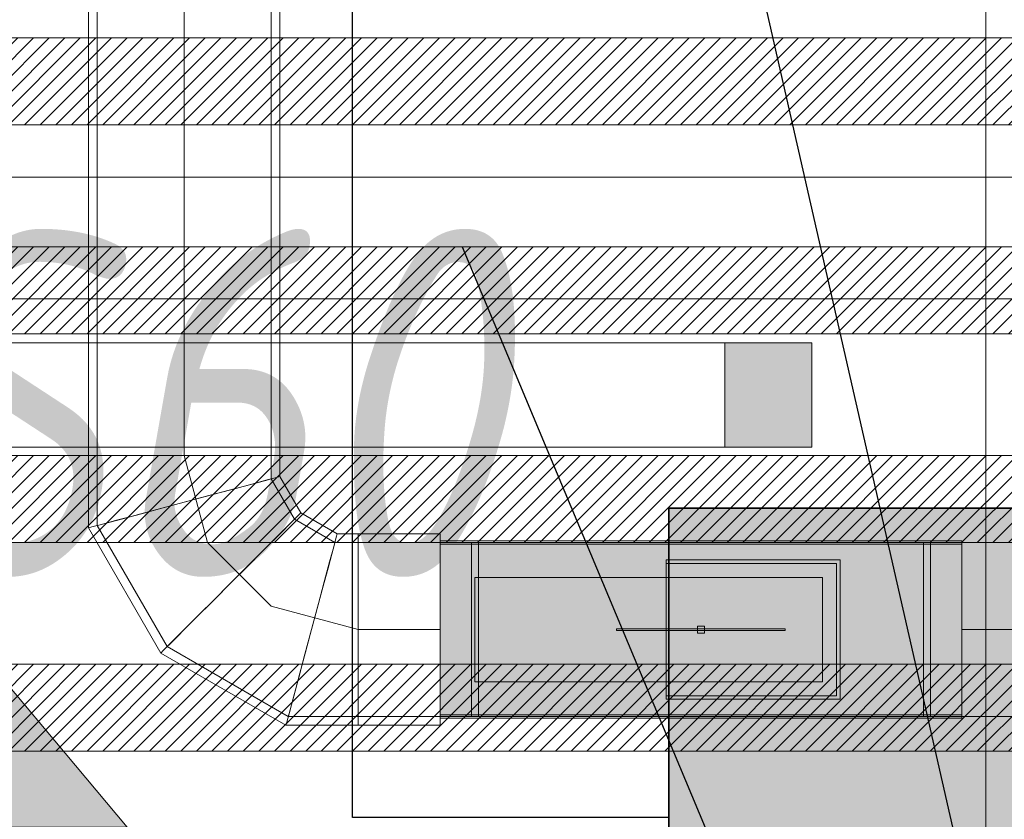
# Model space of a CAD drawing. Header units: millimetres. Extents: x -547442 to 178656, y -69521 to 11064.
# Tile 191 of 256: x -173558 to -172992, y -30476 to -30016. Entities that reach past the tile are written whole.
import ezdxf
from ezdxf import colors
from ezdxf.entities.mleader import LeaderData, LeaderLine
from ezdxf.math import Vec2, Vec3

# ---------------------------------------------------------------- set-up
doc = ezdxf.new("R2010")
doc.units = ezdxf.units.MM
doc.linetypes.add('DASHDOT', pattern=[25.4, 12.7, -6.35, 0, -6.35])
for name, color, linetype, lineweight in [('_0', 7, 'Continuous', 13), ('A-DOOR-IDEN', 7, 'Continuous', 9), ('dim_pot', 183, 'Continuous', 9), ('dim_razv', 93, 'DASHDOT', 9), ('light_pot', 52, 'Continuous', 15), ('pot', 183, 'Continuous', 15), ('pot sh', 183, 'Continuous', 15)]:
    doc.layers.add(name, color=color, linetype=linetype, lineweight=lineweight)
for name, color, linetype, true_color in [('PDF7_Geometry', 7, 'Continuous', 0xaaaaaa), ('PDF7_Solid Fills', 7, 'Continuous', 0xececec), ('PDF9_0', 30, 'Continuous', 0xff7f00), ('PDF9_Оборудование', 7, 'Continuous', 0xffffff)]:
    doc.layers.add(name, color=color, linetype=linetype, true_color=true_color)
doc.layers.add('PDF_Text', color=7, linetype='Continuous')
doc.layers.add('pol', color=7, linetype='Continuous', lineweight=15, true_color=0x738991)
doc.layers.add('Сводный план', color=1, linetype='Continuous', lineweight=0, true_color=0xff0000)
doc.styles.add('fl_iso paper', font='isocpeur.ttf', dxfattribs={"width": 0.8, "oblique": 10})
doc.styles.add('In tre', font='isocpeur.ttf', dxfattribs={"width": 0.8, "oblique": 10})

# ---------------------------------------------------------------- blocks, each defined once
blk = doc.blocks.new('*U3559')
at = {"layer": 'light_pot', "linetype": 'ByBlock', "lineweight": 0}
h = blk.add_hatch(color=252, dxfattribs=at)
h.dxf.hatch_style = 1
h.paths.add_polyline_path([(500, 30), (550, 30), (550, -30), (500, -30)])
for points in [[(500, -30), (-500, -30), (-500, 30), (500, 30)], [(500, 30), (550, 30), (550, -30), (500, -30)]]:
    blk.add_lwpolyline(points, close=True, dxfattribs=at)
blk = doc.blocks.new('*U3560')
at = {"layer": 'light_pot', "color": 0, "linetype": 'ByBlock', "lineweight": -2, "transparency": 16777216}
blk.add_blockref('*U3559', (10400, 960), dxfattribs=at)
blk = doc.blocks.new('1')
at = {"layer": 'pol', "linetype": 'ByBlock'}
h = blk.add_hatch(color=1, dxfattribs=at)
h.paths.add_polyline_path([(35776.37, 73135.4), (35803.14, 73135.4), (35803.14, 73258.97), (35776.37, 73258.97)])
h.paths.add_polyline_path([(35789.75, 73274.59), (35843.23, 73274.59), (35789.75, 73338.23)])
h.paths.add_polyline_path([(35789.75, 73274.59), (35736.28, 73274.59), (35789.75, 73338.23)])
edge = h.paths.add_edge_path()
edge.add_arc((35789.75, 73110.51), 13.38, 0, 360)
h = blk.add_hatch(color=1, dxfattribs=at)
h.paths.add_polyline_path([(35813.3, 73097.13), (35813.3, 73123.89), (35936.87, 73123.89), (35936.87, 73097.13)])
h.paths.add_polyline_path([(35952.5, 73110.51), (35952.5, 73163.99), (36016.14, 73110.51)])
h.paths.add_polyline_path([(35952.5, 73110.51), (35952.5, 73057.03), (36016.14, 73110.51)])
at = {"layer": 'pol', "color": 1, "linetype": 'ByBlock'}
for points in [[(35789.75, 73274.59), (35736.28, 73274.59), (35789.75, 73338.23), (35789.75, 73274.59)], [(35789.75, 73274.59), (35843.23, 73274.59), (35789.75, 73338.23), (35789.75, 73274.59)], [(35952.5, 73110.51), (35952.5, 73163.99), (36016.14, 73110.51), (35952.5, 73110.51)], [(35952.5, 73110.51), (35952.5, 73057.03), (36016.14, 73110.51), (35952.5, 73110.51)]]:
    blk.add_lwpolyline(points, dxfattribs=at)
for points in [[(35776.37, 73135.4), (35803.14, 73135.4), (35803.14, 73258.97), (35776.37, 73258.97)], [(35813.3, 73097.13), (35813.3, 73123.89), (35936.87, 73123.89), (35936.87, 73097.13)]]:
    blk.add_lwpolyline(points, close=True, dxfattribs=at)
blk.add_circle((35789.75, 73110.51), 13.38, dxfattribs=at)
blk = doc.blocks.new('ghftytytd')
at = {"layer": 'PDF7_Geometry', "color": 1, "lineweight": 18, "true_color": 0xff0000}
for points in [[(18986.23, 9309.98), (18986.23, 9311.68), (18986.23, 9316.69), (18986.23, 9324.62), (18986.23, 9334.96), (18986.23, 9347.03), (18986.23, 9359.97), (18986.23, 9372.92), (18986.23, 9384.99), (18986.23, 9395.32), (18986.23, 9403.26), (18986.23, 9408.27), (18986.23, 9409.96), (18986.23, 9408.27), (18986.23, 9403.26), (18986.23, 9395.32), (18986.23, 9384.99), (18986.23, 9372.92), (18986.23, 9359.97), (18986.23, 9347.03), (18986.23, 9334.96), (18986.23, 9324.62), (18986.23, 9316.69), (18986.23, 9311.68), (18986.23, 9309.98), (18939.1, 9309.98), (18939.1, 9311.68), (18939.1, 9316.69), (18939.1, 9324.62), (18939.1, 9334.96), (18939.1, 9347.03), (18939.1, 9359.97), (18939.1, 9347.03), (18939.1, 9334.96), (18939.1, 9324.62), (18939.1, 9316.69), (18939.1, 9311.68), (18939.1, 9309.98), (18898.92, 9309.98), (18829.31, 9350.17), (18789.09, 9419.77), (18789.09, 9459.99), (18789.09, 9979.97)], [(18889.11, 9979.97), (18889.11, 9459.99), (18889.11, 9446.58), (18902.51, 9423.37), (18925.69, 9409.96), (18939.1, 9409.96), (18939.1, 9408.27), (18939.1, 9403.26), (18939.1, 9395.32), (18939.1, 9384.99), (18939.1, 9372.92), (18939.1, 9359.97), (18939.1, 9372.92), (18939.1, 9384.99), (18939.1, 9395.32), (18939.1, 9403.26), (18939.1, 9408.27), (18939.1, 9409.96), (18939.1, 9408.27), (18939.1, 9403.26), (18939.1, 9395.32), (18939.1, 9384.99), (18939.1, 9372.92), (18939.1, 9359.97), (18939.1, 9347.03), (18939.1, 9334.96), (18939.1, 9324.62), (18939.1, 9316.69), (18939.1, 9311.68), (18939.1, 9309.98), (18939.1, 9311.68), (18939.1, 9316.69), (18939.1, 9324.62), (18939.1, 9334.96), (18939.1, 9347.03), (18939.1, 9359.97), (18939.1, 9372.92), (18939.1, 9384.99), (18939.1, 9395.32), (18939.1, 9403.26), (18939.1, 9408.27), (18939.1, 9409.96), (18986.23, 9409.96), (18986.23, 9309.98), (19286.24, 9309.98), (19286.24, 9311.68), (19286.24, 9316.69), (19286.24, 9324.62), (19286.24, 9334.96), (19286.24, 9347.03), (19286.24, 9359.97), (19286.24, 9347.03), (19286.24, 9334.96), (19286.24, 9324.62), (19286.24, 9316.69), (19286.24, 9311.68), (19286.24, 9309.98), (22575.41, 9309.98)], [(22575.41, 9409.96), (19286.24, 9409.96), (19286.24, 9408.27), (19286.24, 9403.26), (19286.24, 9395.32), (19286.24, 9384.99), (19286.24, 9372.92), (19286.24, 9359.97), (19286.24, 9372.92), (19286.24, 9384.99), (19286.24, 9395.32), (19286.24, 9403.26), (19286.24, 9408.27), (19286.24, 9409.96), (19286.24, 9309.98), (18986.23, 9309.98), (18986.23, 9409.96), (19286.24, 9409.96), (18986.23, 9409.96), (18986.23, 9309.98), (19286.24, 9309.98), (19286.24, 9409.96), (18986.23, 9409.96), (19286.24, 9409.96)], [(18986.23, 9304.97), (18986.23, 9306.84), (18986.23, 9312.35), (18986.23, 9321.1), (18986.23, 9332.49), (18986.23, 9345.76), (18986.23, 9359.97), (18986.23, 9345.76), (18986.23, 9332.49), (18986.23, 9321.1), (18986.23, 9312.35), (18986.23, 9306.84), (18986.23, 9304.97), (18939.1, 9304.97), (18897.58, 9304.97), (18825.64, 9346.5), (18784.12, 9418.43), (18784.12, 9459.99), (18784.12, 9979.97)], [(18986.23, 9414.97), (18986.23, 9413.1), (18986.23, 9407.6), (18986.23, 9398.85), (18986.23, 9387.49), (18986.23, 9374.23), (18986.23, 9359.97), (18986.23, 9374.23), (18986.23, 9387.49), (18986.23, 9398.85), (18986.23, 9407.6), (18986.23, 9413.1), (18986.23, 9414.97), (18939.1, 9414.97), (18927.03, 9414.97), (18906.15, 9427.04), (18894.12, 9447.92), (18894.12, 9459.99), (18894.12, 9979.97)], [(18839.12, 9459.99), (18839.12, 9979.97)], [(18839.12, 9459.99), (18839.12, 9979.97)], [(18784.12, 9459.99), (18785.99, 9459.99), (18791.46, 9459.99), (18800.21, 9459.99), (18811.6, 9459.99), (18824.87, 9459.99), (18839.12, 9459.99)], [(18839.12, 9459.99), (18824.87, 9459.99), (18811.6, 9459.99), (18800.21, 9459.99), (18791.46, 9459.99), (18785.99, 9459.99), (18784.12, 9459.99)], [(18784.12, 9459.99), (18785.99, 9459.99), (18791.46, 9459.99), (18800.21, 9459.99), (18811.6, 9459.99), (18824.87, 9459.99), (18839.12, 9459.99)], [(18839.12, 9459.99), (18824.87, 9459.99), (18811.6, 9459.99), (18800.21, 9459.99), (18791.46, 9459.99), (18785.99, 9459.99), (18784.12, 9459.99)], [(18839.12, 9459.99), (18826.17, 9459.99), (18814.11, 9459.99), (18803.73, 9459.99), (18795.8, 9459.99), (18790.82, 9459.99), (18789.09, 9459.99)], [(18789.09, 9459.99), (18790.82, 9459.99), (18795.8, 9459.99), (18803.73, 9459.99), (18814.11, 9459.99), (18826.17, 9459.99), (18839.12, 9459.99)], [(18839.12, 9459.99), (18853.34, 9459.99), (18866.6, 9459.99), (18878, 9459.99), (18886.74, 9459.99), (18892.21, 9459.99), (18894.12, 9459.99)], [(18894.12, 9459.99), (18892.21, 9459.99), (18886.74, 9459.99), (18878, 9459.99), (18866.6, 9459.99), (18853.34, 9459.99), (18839.12, 9459.99)], [(18839.12, 9459.99), (18853.34, 9459.99), (18866.6, 9459.99), (18878, 9459.99), (18886.74, 9459.99), (18892.21, 9459.99), (18894.12, 9459.99)], [(18894.12, 9459.99), (18892.21, 9459.99), (18886.74, 9459.99), (18878, 9459.99), (18866.6, 9459.99), (18853.34, 9459.99), (18839.12, 9459.99)], [(18839.12, 9459.99), (18852.03, 9459.99), (18864.1, 9459.99), (18874.47, 9459.99), (18882.41, 9459.99), (18887.42, 9459.99), (18889.11, 9459.99)], [(18889.11, 9459.99), (18887.42, 9459.99), (18882.41, 9459.99), (18874.47, 9459.99), (18864.1, 9459.99), (18852.03, 9459.99), (18839.12, 9459.99)], [(18839.12, 9459.99), (18852.49, 9409.96)], [(18839.12, 9433.18), (18853.34, 9436.99), (18866.6, 9440.55), (18878, 9443.58), (18886.74, 9445.95), (18892.21, 9447.43), (18894.12, 9447.92)], [(18894.12, 9447.92), (18892.21, 9447.43), (18886.74, 9445.95), (18878, 9443.58), (18866.6, 9440.55), (18853.34, 9436.99), (18839.12, 9433.18)], [(18784.12, 9418.43), (18785.99, 9418.96), (18791.46, 9420.41), (18800.21, 9422.77), (18811.6, 9425.8), (18824.87, 9429.37), (18839.12, 9433.18)], [(18839.12, 9433.18), (18824.87, 9429.37), (18811.6, 9425.8), (18800.21, 9422.77), (18791.46, 9420.41), (18785.99, 9418.96), (18784.12, 9418.43)], [(18865.9, 9386.79), (18876.3, 9397.19), (18886.04, 9406.89), (18894.37, 9415.26), (18900.75, 9421.64), (18904.77, 9425.66), (18906.15, 9427.04)], [(18906.15, 9427.04), (18904.77, 9425.66), (18900.75, 9421.64), (18894.37, 9415.26), (18886.04, 9406.89), (18876.3, 9397.19), (18865.9, 9386.79)], [(18912.32, 9359.97), (18916.13, 9374.23), (18919.66, 9387.49), (18922.73, 9398.85), (18925.06, 9407.6), (18926.54, 9413.1), (18927.03, 9414.97)], [(18927.03, 9414.97), (18926.54, 9413.1), (18925.06, 9407.6), (18922.73, 9398.85), (18919.66, 9387.49), (18916.13, 9374.23), (18912.32, 9359.97)], [(18939.1, 9359.97), (18939.1, 9381.03), (18939.1, 9398.85), (18939.1, 9410.77), (18939.1, 9414.97)], [(18939.1, 9414.97), (18939.1, 9410.77), (18939.1, 9398.85), (18939.1, 9381.03), (18939.1, 9359.97)], [(18939.1, 9414.97), (18939.1, 9413.1), (18939.1, 9407.6), (18939.1, 9398.85), (18939.1, 9387.49), (18939.1, 9374.23), (18939.1, 9359.97)], [(18939.1, 9359.97), (18939.1, 9374.23), (18939.1, 9387.49), (18939.1, 9398.85), (18939.1, 9407.6), (18939.1, 9413.1), (18939.1, 9414.97)], [(19286.24, 9410.99), (18986.23, 9410.99)], [(18852.49, 9409.96), (18889.11, 9373.38)], [(19286.24, 9309.98), (19286.24, 9409.96), (19286.24, 9309.98), (18986.23, 9309.98), (19286.24, 9309.98), (18986.23, 9309.98), (18986.23, 9409.96), (19286.24, 9409.96), (18986.23, 9409.96)], [(19286.24, 9408.98), (18986.23, 9408.98)], [(19008.25, 9409.96), (19008.25, 9403.72), (19008.25, 9386.54), (19008.25, 9362.72), (19008.25, 9359.97), (19008.25, 9384.17), (19008.25, 9402.34), (19008.25, 9409.89), (19008.25, 9409.96), (19004.22, 9409.96), (19004.22, 9409.89), (19004.22, 9402.34), (19004.22, 9384.17), (19004.22, 9359.97), (19004.22, 9362.72), (19004.22, 9386.54), (19004.22, 9403.72), (19004.22, 9409.96)], [(19268.22, 9409.96), (19264.23, 9409.96)], [(19206.23, 9389.96), (19006.23, 9389.96)], [(19006.23, 9389.96), (19206.23, 9389.96)], [(18825.64, 9346.5), (18827.02, 9347.87), (18831.04, 9351.89), (18837.42, 9358.31), (18845.75, 9366.64), (18855.49, 9376.34), (18865.9, 9386.79)], [(18865.9, 9386.79), (18855.49, 9376.34), (18845.75, 9366.64), (18837.42, 9358.31), (18831.04, 9351.89), (18827.02, 9347.87), (18825.64, 9346.5)], [(18889.11, 9373.38), (18939.1, 9359.97)], [(18897.58, 9304.97), (18898.07, 9306.84), (18899.55, 9312.35), (18901.88, 9321.1), (18904.95, 9332.49), (18908.51, 9345.76), (18912.32, 9359.97)], [(18912.32, 9359.97), (18908.51, 9345.76), (18904.95, 9332.49), (18901.88, 9321.1), (18899.55, 9312.35), (18898.07, 9306.84), (18897.58, 9304.97)], [(18939.1, 9359.97), (18939.1, 9338.91), (18939.1, 9321.1), (18939.1, 9309.17), (18939.1, 9304.97)], [(18939.1, 9304.97), (18939.1, 9309.17), (18939.1, 9321.1), (18939.1, 9338.91), (18939.1, 9359.97)], [(18939.1, 9359.97), (18986.23, 9359.97)], [(18939.1, 9359.97), (18986.23, 9359.97)], [(19004.22, 9309.98), (19004.22, 9316.23), (19004.22, 9333.41), (19004.22, 9357.22), (19004.22, 9359.97), (19004.22, 9335.77), (19004.22, 9317.64), (19004.22, 9310.05), (19004.22, 9309.98), (19008.25, 9309.98), (19008.25, 9310.05), (19008.25, 9317.64), (19008.25, 9335.77), (19008.25, 9359.97), (19008.25, 9357.22), (19008.25, 9333.41), (19008.25, 9316.23), (19008.25, 9309.98)], [(19087.73, 9360.47), (19087.73, 9359.48)], [(19134.23, 9361.98), (19138.21, 9361.98)], [(19138.21, 9361.98), (19134.23, 9361.98)], [(19134.23, 9361.98), (19138.21, 9361.98)], [(19138.21, 9361.98), (19134.23, 9361.98)], [(19134.23, 9359.97), (19134.23, 9360.96), (19134.23, 9361.98)], [(19134.23, 9361.98), (19134.23, 9360.96), (19134.23, 9359.97)], [(19134.23, 9361.98), (19134.23, 9360.96), (19134.23, 9359.97)], [(19134.23, 9359.97), (19134.23, 9360.96), (19134.23, 9361.98)], [(19134.23, 9357.96), (19134.23, 9358.99), (19134.23, 9359.97)], [(19134.23, 9359.97), (19134.23, 9358.99), (19134.23, 9357.96)], [(19134.23, 9359.97), (19134.23, 9358.99), (19134.23, 9357.96)], [(19134.23, 9357.96), (19134.23, 9358.99), (19134.23, 9359.97)], [(19184.75, 9359.48), (19184.75, 9360.47)], [(18986.23, 9310.97), (19286.24, 9310.97)], [(18986.23, 9308.96), (19286.24, 9308.96)], [(19264.23, 9309.98), (19268.22, 9309.98)]]:
    blk.add_lwpolyline(points, dxfattribs=at)
for points in [[(18889.11, 9459.99), (18887.42, 9459.99), (18882.41, 9459.99), (18874.47, 9459.99), (18864.1, 9459.99), (18852.03, 9459.99), (18839.12, 9459.99), (18826.17, 9459.99), (18814.11, 9459.99), (18803.73, 9459.99), (18795.8, 9459.99), (18790.82, 9459.99), (18789.09, 9459.99), (18790.82, 9459.99), (18795.8, 9459.99), (18803.73, 9459.99), (18814.11, 9459.99), (18826.17, 9459.99), (18839.12, 9459.99), (18852.03, 9459.99), (18864.1, 9459.99), (18874.47, 9459.99), (18882.41, 9459.99), (18887.42, 9459.99)], [(18839.12, 9433.18), (18852.03, 9436.63), (18864.1, 9439.88), (18874.47, 9442.67), (18882.41, 9444.78), (18887.42, 9446.12), (18889.11, 9446.58), (18887.42, 9446.12), (18882.41, 9444.78), (18874.47, 9442.67), (18864.1, 9439.88), (18852.03, 9436.63)], [(18839.12, 9433.18), (18826.17, 9429.72), (18814.11, 9426.47), (18803.73, 9423.72), (18795.8, 9421.57), (18790.82, 9420.23), (18789.09, 9419.77), (18790.82, 9420.23), (18795.8, 9421.57), (18803.73, 9423.72), (18814.11, 9426.47), (18826.17, 9429.72)], [(18865.9, 9386.79), (18875.39, 9396.24), (18884.2, 9405.06), (18891.79, 9412.64), (18897.61, 9418.47), (18901.24, 9422.13), (18902.51, 9423.37), (18901.24, 9422.13), (18897.61, 9418.47), (18891.79, 9412.64), (18884.2, 9405.06), (18875.39, 9396.24)], [(18986.23, 9359.97), (18986.23, 9373.17), (18986.23, 9385.48), (18986.23, 9396.03), (18986.23, 9404.14), (18986.23, 9409.22), (18986.23, 9410.99), (18986.23, 9409.22), (18986.23, 9404.14), (18986.23, 9396.03), (18986.23, 9385.48), (18986.23, 9373.17)], [(19286.24, 9359.97), (19286.24, 9373.17), (19286.24, 9385.48), (19286.24, 9396.03), (19286.24, 9404.14), (19286.24, 9409.22), (19286.24, 9410.99), (19286.24, 9409.22), (19286.24, 9404.14), (19286.24, 9396.03), (19286.24, 9385.48), (19286.24, 9373.17)], [(18912.32, 9359.97), (18915.78, 9372.92), (18919.03, 9384.99), (18921.78, 9395.32), (18923.93, 9403.26), (18925.23, 9408.27), (18925.69, 9409.96), (18925.23, 9408.27), (18923.93, 9403.26), (18921.78, 9395.32), (18919.03, 9384.99), (18915.78, 9372.92)], [(18986.23, 9359.97), (18986.23, 9372.92), (18986.23, 9384.99), (18986.23, 9395.32), (18986.23, 9403.26), (18986.23, 9408.27), (18986.23, 9409.96), (18986.23, 9408.27), (18986.23, 9403.26), (18986.23, 9395.32), (18986.23, 9384.99), (18986.23, 9372.92)], [(18986.23, 9359.97), (18986.23, 9381.67), (18986.23, 9399.06), (18986.23, 9408.73), (18986.23, 9409.93), (18986.23, 9408.73), (18986.23, 9399.06), (18986.23, 9381.67)], [(18986.23, 9359.97), (18986.23, 9381.25), (18986.23, 9398.29), (18986.23, 9407.74), (18986.23, 9408.98), (18986.23, 9407.74), (18986.23, 9398.29), (18986.23, 9381.25)], [(19004.22, 9359.97), (19004.22, 9381.67), (19004.22, 9399.06), (19004.22, 9408.73), (19004.22, 9409.96), (19004.22, 9408.73), (19004.22, 9399.06), (19004.22, 9381.67)], [(19008.25, 9359.97), (19008.25, 9381.67), (19008.25, 9399.06), (19008.25, 9408.73), (19008.25, 9409.96), (19008.25, 9408.73), (19008.25, 9399.06), (19008.25, 9381.67)], [(19264.23, 9359.97), (19264.23, 9384.17), (19264.23, 9402.34), (19264.23, 9409.89), (19264.23, 9409.96), (19264.23, 9403.72), (19264.23, 9386.54), (19264.23, 9362.72)], [(19264.23, 9359.97), (19264.23, 9381.67), (19264.23, 9399.06), (19264.23, 9408.73), (19264.23, 9409.96), (19264.23, 9408.73), (19264.23, 9399.06), (19264.23, 9381.67)], [(19268.22, 9359.97), (19268.22, 9384.17), (19268.22, 9402.34), (19268.22, 9409.89), (19268.22, 9409.96), (19268.22, 9403.72), (19268.22, 9386.54), (19268.22, 9362.72)], [(19268.22, 9359.97), (19268.22, 9381.67), (19268.22, 9399.06), (19268.22, 9408.73), (19268.22, 9409.96), (19268.22, 9408.73), (19268.22, 9399.06), (19268.22, 9381.67)], [(19286.24, 9359.97), (19286.24, 9372.92), (19286.24, 9384.99), (19286.24, 9395.32), (19286.24, 9403.26), (19286.24, 9408.27), (19286.24, 9409.96), (19286.24, 9408.27), (19286.24, 9403.26), (19286.24, 9395.32), (19286.24, 9384.99), (19286.24, 9372.92)], [(19286.24, 9359.97), (19286.24, 9381.67), (19286.24, 9399.06), (19286.24, 9408.73), (19286.24, 9409.96), (19286.24, 9408.73), (19286.24, 9399.06), (19286.24, 9381.67)], [(19286.24, 9359.97), (19286.24, 9381.25), (19286.24, 9398.29), (19286.24, 9407.74), (19286.24, 9408.94), (19286.24, 9407.74), (19286.24, 9398.29), (19286.24, 9381.25)], [(19116.23, 9399.98), (19116.23, 9319.97), (19116.23, 9320.95), (19116.23, 9321.98), (19116.23, 9397.97), (19116.23, 9398.99)], [(19216.22, 9399.98), (19116.23, 9399.98)], [(19216.22, 9319.97), (19216.22, 9399.98), (19216.22, 9392.01), (19216.22, 9382.34), (19216.22, 9371.47), (19216.22, 9359.97), (19216.22, 9348.47), (19216.22, 9337.61), (19216.22, 9327.94)], [(19116.23, 9397.97), (19214.24, 9397.97), (19214.24, 9388.9), (19214.24, 9378.07), (19214.24, 9366.11), (19214.24, 9353.83), (19214.24, 9341.91), (19214.24, 9331.04), (19214.24, 9321.98), (19116.23, 9321.98), (19214.24, 9321.98), (19214.24, 9397.97)], [(19006.23, 9389.96), (19006.23, 9329.99)], [(19206.23, 9389.96), (19206.23, 9329.99)], [(18865.9, 9386.79), (18856.44, 9377.29), (18847.59, 9368.48), (18840, 9360.89), (18834.21, 9355.07), (18830.55, 9351.4), (18829.31, 9350.17), (18830.55, 9351.4), (18834.21, 9355.07), (18840, 9360.89), (18847.59, 9368.48), (18856.44, 9377.29)], [(18912.32, 9359.97), (18908.83, 9347.03), (18905.62, 9334.96), (18902.83, 9324.62), (18900.72, 9316.69), (18899.37, 9311.68), (18898.92, 9309.98), (18899.37, 9311.68), (18900.72, 9316.69), (18902.83, 9324.62), (18905.62, 9334.96), (18908.83, 9347.03)], [(18939.1, 9359.97), (18939.1, 9345.76), (18939.1, 9332.49), (18939.1, 9321.1), (18939.1, 9312.35), (18939.1, 9306.84), (18939.1, 9304.97), (18939.1, 9306.84), (18939.1, 9312.35), (18939.1, 9321.1), (18939.1, 9332.49), (18939.1, 9345.76)], [(18986.23, 9359.97), (18986.23, 9347.03), (18986.23, 9334.96), (18986.23, 9324.62), (18986.23, 9316.69), (18986.23, 9311.68), (18986.23, 9309.98), (18986.23, 9311.68), (18986.23, 9316.69), (18986.23, 9324.62), (18986.23, 9334.96), (18986.23, 9347.03)], [(18986.23, 9359.97), (18986.23, 9346.78), (18986.23, 9334.47), (18986.23, 9323.92), (18986.23, 9315.8), (18986.23, 9310.72), (18986.23, 9308.96), (18986.23, 9310.72), (18986.23, 9315.8), (18986.23, 9323.92), (18986.23, 9334.47), (18986.23, 9346.78)], [(18986.23, 9359.97), (18986.23, 9338.28), (18986.23, 9320.88), (18986.23, 9311.22), (18986.23, 9310.02), (18986.23, 9311.22), (18986.23, 9320.88), (18986.23, 9338.28)], [(18986.23, 9359.97), (18986.23, 9338.7), (18986.23, 9321.66), (18986.23, 9312.21), (18986.23, 9310.97), (18986.23, 9312.21), (18986.23, 9321.66), (18986.23, 9338.7)], [(19004.22, 9359.97), (19004.22, 9338.28), (19004.22, 9320.88), (19004.22, 9311.22), (19004.22, 9309.98), (19004.22, 9311.22), (19004.22, 9320.88), (19004.22, 9338.28)], [(19008.25, 9359.97), (19008.25, 9338.28), (19008.25, 9320.88), (19008.25, 9311.22), (19008.25, 9309.98), (19008.25, 9311.22), (19008.25, 9320.88), (19008.25, 9338.28)], [(19136.24, 9360.47), (19123.68, 9360.47), (19111.97, 9360.47), (19101.95, 9360.47), (19094.22, 9360.47), (19089.39, 9360.47), (19087.73, 9360.47), (19089.39, 9360.47), (19094.22, 9360.47), (19101.95, 9360.47), (19111.97, 9360.47), (19123.68, 9360.47)], [(19134.23, 9361.98), (19138.21, 9361.98), (19138.21, 9357.96), (19134.23, 9357.96)], [(19134.23, 9361.98), (19134.23, 9357.96), (19138.21, 9357.96), (19138.21, 9361.98)], [(19136.24, 9360.47), (19148.8, 9360.47), (19160.47, 9360.47), (19170.53, 9360.47), (19178.22, 9360.47), (19183.09, 9360.47), (19184.75, 9360.47), (19183.09, 9360.47), (19178.22, 9360.47), (19170.53, 9360.47), (19160.47, 9360.47), (19148.8, 9360.47)], [(19138.21, 9361.98), (19138.21, 9360.96), (19138.21, 9359.97), (19138.21, 9358.99), (19138.21, 9357.96), (19138.21, 9358.99), (19138.21, 9359.97), (19138.21, 9360.96)], [(19138.21, 9361.98), (19138.21, 9360.96), (19138.21, 9359.97), (19138.21, 9358.99), (19138.21, 9357.96), (19138.21, 9358.99), (19138.21, 9359.97), (19138.21, 9360.96)], [(19264.23, 9359.97), (19264.23, 9335.77), (19264.23, 9317.64), (19264.23, 9310.05), (19264.23, 9309.98), (19264.23, 9316.23), (19264.23, 9333.41), (19264.23, 9357.22)], [(19264.23, 9359.97), (19264.23, 9338.28), (19264.23, 9320.88), (19264.23, 9311.22), (19264.23, 9309.98), (19264.23, 9311.22), (19264.23, 9320.88), (19264.23, 9338.28)], [(19268.22, 9359.97), (19268.22, 9335.77), (19268.22, 9317.64), (19268.22, 9310.05), (19268.22, 9309.98), (19268.22, 9316.23), (19268.22, 9333.41), (19268.22, 9357.22)], [(19268.22, 9359.97), (19268.22, 9338.28), (19268.22, 9320.88), (19268.22, 9311.22), (19268.22, 9309.98), (19268.22, 9311.22), (19268.22, 9320.88), (19268.22, 9338.28)], [(19977.92, 9359.97), (19286.24, 9359.97)], [(19286.24, 9359.97), (19286.24, 9347.03), (19286.24, 9334.96), (19286.24, 9324.62), (19286.24, 9316.69), (19286.24, 9311.68), (19286.24, 9309.98), (19286.24, 9311.68), (19286.24, 9316.69), (19286.24, 9324.62), (19286.24, 9334.96), (19286.24, 9347.03)], [(19286.24, 9359.97), (19286.24, 9346.78), (19286.24, 9334.47), (19286.24, 9323.92), (19286.24, 9315.8), (19286.24, 9310.72), (19286.24, 9308.96), (19286.24, 9310.72), (19286.24, 9315.8), (19286.24, 9323.92), (19286.24, 9334.47), (19286.24, 9346.78)], [(19286.24, 9359.97), (19286.24, 9338.7), (19286.24, 9321.66), (19286.24, 9312.21), (19286.24, 9311.01), (19286.24, 9312.21), (19286.24, 9321.66), (19286.24, 9338.7)], [(19286.24, 9359.97), (19286.24, 9338.28), (19286.24, 9320.88), (19286.24, 9311.22), (19286.24, 9309.98), (19286.24, 9311.22), (19286.24, 9320.88), (19286.24, 9338.28)], [(19136.24, 9359.48), (19123.68, 9359.48), (19111.97, 9359.48), (19101.95, 9359.48), (19094.22, 9359.48), (19089.39, 9359.48), (19087.73, 9359.48), (19089.39, 9359.48), (19094.22, 9359.48), (19101.95, 9359.48), (19111.97, 9359.48), (19123.68, 9359.48)], [(19138.21, 9357.96), (19134.23, 9357.96)], [(19138.21, 9357.96), (19134.23, 9357.96)], [(19136.24, 9359.48), (19148.8, 9359.48), (19160.47, 9359.48), (19170.53, 9359.48), (19178.22, 9359.48), (19183.09, 9359.48), (19184.75, 9359.48), (19183.09, 9359.48), (19178.22, 9359.48), (19170.53, 9359.48), (19160.47, 9359.48), (19148.8, 9359.48)], [(19206.23, 9329.99), (19006.23, 9329.99)], [(19216.22, 9319.97), (19116.23, 9319.97)]]:
    blk.add_lwpolyline(points, close=True, dxfattribs=at)
at = {"layer": 'PDF7_Solid Fills', "color": 1, "lineweight": 35, "true_color": 0xff0000, "transparency": 33554559}
blk.add_solid([(19286.24, 9309.98), (19286.24, 9409.96), (18986.23, 9309.98), (18986.23, 9409.96)], dxfattribs=at)
blk.add_solid([(19286.24, 9309.98), (19286.24, 9409.96), (18986.23, 9309.98), (18986.23, 9409.96)], dxfattribs=at)
blk = doc.blocks.new('jhggjhj')
at = {"layer": 'PDF9_0', "lineweight": 25}
blk.add_lwpolyline([(191.1785, 92.5201), (189.3582, 92.5201), (189.3582, 102.9976), (182.352, 102.9976), (182.352, 183.5585), (189.5064, 183.5585)], dxfattribs=at)
at = {"layer": 'PDF9_Оборудование', "transparency": 33554559}
for points in [[(200.5766, 94.2981), (191.1785, 94.2981), (200.5766, 90.2552)], [(191.1785, 94.2981), (200.5766, 90.2552), (191.1785, 90.2552)]]:
    blk.add_solid(points, dxfattribs=at)
at = {"layer": 'PDF_Text', "color": 177, "lineweight": 35, "true_color": 0x283188}
blk.add_lwpolyline([(200.5766, 94.2981), (191.1785, 94.2981), (191.1785, 90.2552), (200.5766, 90.2552)], close=True, dxfattribs=at)
blk = doc.blocks.new('Потолок 3-10')
at = {"layer": 'dim_pot', "color": 0, "linetype": 'ByBlock'}
ml = blk.add_multileader_mtext('Standard', dxfattribs=at)
ml.set_content('Подвесной потолок ГКЛ', style='In tre')
ml.set_leader_properties()
ml.build(insert=Vec2(0, 0))
ml.multileader.update_dxf_attribs({"text_left_attachment_type": 6, "text_right_attachment_type": 6, "dogleg_length": 1, "arrow_head_size": 0, "scale": 50})
ctx = ml.context
ctx.base_point, ctx.scale, ctx.char_height, ctx.arrow_head_size, ctx.landing_gap_size, ctx.plane_origin = Vec3(-107999.33, -33150.83), 50, 200, 0, 4.5, Vec3(-116938.1, -28310.9)
ctx.left_attachment, ctx.right_attachment, ctx.text_align_type = 6, 6, 2
notes = []
notes.append((ctx, [(0, (1, 1, 0), (-108049.33, -33150.83), (1, 0), 50, [(1, [(-108878.37, -29513.24)], 0, [])])]))
ctx.mtext.insert, ctx.mtext.width, ctx.mtext.defined_height, ctx.mtext.alignment, ctx.mtext.flow_direction = Vec3(-105607.57, -32910.83), 2609.3272, 696.61, 3, 5
ctx.mtext.has_bg_fill, ctx.mtext.bg_color, ctx.mtext.bg_scale_factor, ctx.mtext.bg_transparency, ctx.mtext.use_window_bg_color = 1, -1027028792, 1.5, 0, 1
for ctx, leaders in notes:
    for number, flags, end, landing, length, lines in leaders:
        leader = LeaderData()
        leader.index, (leader.has_last_leader_line, leader.has_dogleg_vector, leader.attachment_direction) = number, flags
        leader.last_leader_point, leader.dogleg_vector, leader.dogleg_length = Vec3(end), Vec3(landing), length
        for number, points, colour, breaks in lines:
            line = LeaderLine()
            line.index, line.vertices, line.color, line.breaks = number, Vec3.list(points), colors.encode_raw_color(colour), breaks
            leader.lines.append(line)
        ctx.leaders.append(leader)
ml = blk.add_multileader_mtext('Standard', dxfattribs=at)
ml.set_content('Лючок 500х500 для обслуживания модулей управления клапанами, расположение уточнить по месту', style='In tre')
ml.set_leader_properties()
ml.build(insert=Vec2(0, 0))
ml.multileader.update_dxf_attribs({"text_left_attachment_type": 6, "text_right_attachment_type": 6, "dogleg_length": 1, "arrow_head_size": 0, "scale": 50})
ctx = ml.context
ctx.base_point, ctx.scale, ctx.char_height, ctx.arrow_head_size, ctx.landing_gap_size, ctx.plane_origin = Vec3(-114447.29, -33432.04), 50, 200, 0, 4.5, Vec3(-111082.25, -28314.63)
ctx.left_attachment, ctx.right_attachment, ctx.text_align_type = 6, 6, 2
notes = []
notes.append((ctx, [(1, (1, 1, 0), (-110870.54, -33432.04), (-1, 0), 50, [(1, [(-109989.21, -29526.5)], 0, [])])]))
ctx.mtext.insert, ctx.mtext.width, ctx.mtext.defined_height, ctx.mtext.alignment, ctx.mtext.flow_direction = Vec3(-110925.04, -33172.04), 3637.5284, 407.48, 3, 5
ctx.mtext.has_bg_fill, ctx.mtext.bg_color, ctx.mtext.bg_scale_factor, ctx.mtext.bg_transparency, ctx.mtext.use_window_bg_color = 1, -1027028792, 1.5, 0, 1
for ctx, leaders in notes:
    for number, flags, end, landing, length, lines in leaders:
        leader = LeaderData()
        leader.index, (leader.has_last_leader_line, leader.has_dogleg_vector, leader.attachment_direction) = number, flags
        leader.last_leader_point, leader.dogleg_vector, leader.dogleg_length = Vec3(end), Vec3(landing), length
        for number, points, colour, breaks in lines:
            line = LeaderLine()
            line.index, line.vertices, line.color, line.breaks = number, Vec3.list(points), colors.encode_raw_color(colour), breaks
            leader.lines.append(line)
        ctx.leaders.append(leader)

msp = doc.modelspace()

# ---------------------------------------------------------------- hatches: boundary and pattern name
at = {"layer": '_0', "transparency": 33554534}
h = msp.add_hatch(color=252, dxfattribs=at)
h.dxf.hatch_style = 1
h.paths.add_polyline_path([(-186002.93, -33026.5), (-186002.93, -29776.5), (-183952.93, -29776.5), (-183952.93, -25726.5), (-179002.93, -25726.5), (-179002.93, -27226.5), (-177452.93, -27226.5), (-177452.93, -20826.5), (-185852.93, -20826.5), (-185852.93, -19026.5), (-187502.93, -19026.5), (-187502.93, -17026.5), (-182952.93, -17026.5), (-182952.93, -18726.5), (-163952.93, -18726.5), (-163952.93, -17026.5), (-160672.93, -17026.5), (-160672.93, -19026.5), (-161752.93, -19026.5), (-161752.93, -20826.5), (-169752.93, -20826.5), (-169752.93, -29776.5), (-161802.9, -29776.5), (-161802.93, -30176.5), (-161302.93, -30176.5), (-161302.93, -33026.5), (-163452.93, -33026.5), (-163452.93, -31876.5), (-183852.93, -31876.5), (-183852.93, -33026.5)], flags=16)
h.paths.add_polyline_path([(-192753.73, -10325.7), (-154802.13, -10325.7), (-154802.13, -40277.3), (-192753.73, -40277.3)])
at = {"layer": 'pot sh', "linetype": 'ByBlock', "lineweight": 0, "true_color": 0x91caaf}
h = msp.add_hatch(dxfattribs=at)
h.set_pattern_fill('ANSI31', color=253, scale=2, angle=180)
h.set_pattern_definition([(225, (-232889.5126, -39776.5015), (4.49012806, -4.49012806), [])])
h.paths.add_polyline_path([(-185782.93, -30026.5), (-162022.93, -30026.5), (-162022.93, -30076.5), (-185782.93, -30076.5)])
h = msp.add_hatch(dxfattribs=at)
h.set_pattern_fill('ANSI31', color=253, scale=2, angle=180)
h.set_pattern_definition([(225, (-232889.5126, -39896.5015), (4.49012806, -4.49012806), [])])
h.paths.add_polyline_path([(-185782.93, -30146.5), (-162022.93, -30146.5), (-162022.93, -30196.5), (-185782.93, -30196.5)])
h = msp.add_hatch(dxfattribs=at)
h.set_pattern_fill('ANSI31', color=253, scale=2, angle=180)
h.set_pattern_definition([(225, (-232889.5126, -40016.5015), (4.49012806, -4.49012806), [])])
h.paths.add_polyline_path([(-185782.93, -30266.5), (-162022.93, -30266.5), (-162022.93, -30316.5), (-185782.93, -30316.5)])
h = msp.add_hatch(dxfattribs=at)
h.set_pattern_fill('ANSI31', color=253, scale=2, angle=180)
h.set_pattern_definition([(225, (-232889.5126, -40136.5015), (4.49012806, -4.49012806), [])])
h.paths.add_polyline_path([(-185782.93, -30386.5), (-161522.93, -30386.5), (-161522.93, -30436.5), (-185782.93, -30436.5)])

# ---------------------------------------------------------------- linework, layer by layer
at = {"layer": 'pot sh'}
for points in [[(-185782.93, -30026.5), (-162022.93, -30026.5), (-162022.93, -30076.5), (-185782.93, -30076.5)], [(-185782.93, -30146.5), (-162022.93, -30146.5), (-162022.93, -30196.5), (-185782.93, -30196.5)], [(-185782.93, -30266.5), (-162022.93, -30266.5), (-162022.93, -30316.5), (-185782.93, -30316.5)], [(-185782.93, -30386.5), (-161522.93, -30386.5), (-161522.93, -30436.5), (-185782.93, -30436.5)]]:
    msp.add_lwpolyline(points, close=True, dxfattribs=at)

# ---------------------------------------------------------------- block references
at = {"layer": 'light_pot'}
msp.add_blockref('*U3560', (-184052.93, -31191.7), dxfattribs=at)

# ---------------------------------------------------------------- texts
at = {"layer": 'A-DOOR-IDEN', "lineweight": 5, "insert": (-173980.04, -30136.21), "char_height": 200, "width": 787.658, "attachment_point": 1, "style": 'fl_iso paper'}
msp.add_mtext('EIWS60', dxfattribs=at)

# ---------------------------------------------------------------- next in the draw order: block references
at = {"layer": 'pot'}
msp.add_blockref('Потолок 3-10', (0, 0), dxfattribs=at)

# ---------------------------------------------------------------- next in the draw order: linework, layer by layer
at = {"layer": 'pol'}
for points in [[(-173002.87, -29824.24), (-173002.87, -30800.63), (-173602.87, -30800.63), (-173602.87, -29824.24)], [(-172557.44, -29976.5), (-172557.44, -29976.5), (-172402.87, -29976.5), (-172402.87, -30800.63), (-173002.87, -30800.63), (-173002.87, -29824.24)]]:
    msp.add_lwpolyline(points, dxfattribs=at)
at = {"layer": 'pol', "color": 195, "linetype": 'ByBlock', "true_color": 0x7833a3}
for points in [[(-174652.93, -30076.5), (-172652.93, -30076.5), (-172652.93, -30176.5), (-174652.93, -30176.5)], [(-174622.93, -30106.5), (-172682.93, -30106.5), (-172682.93, -30146.5), (-174622.93, -30146.5)]]:
    msp.add_lwpolyline(points, close=True, dxfattribs=at)

# ---------------------------------------------------------------- next in the draw order: leaders
at = {"layer": 'dim_pot', "color": 0, "linetype": 'ByBlock'}
ml = msp.add_multileader_mtext('Standard', dxfattribs=at)
ml.set_content('Подвесной потолок ГКЛ', style='In tre')
ml.set_leader_properties()
ml.build(insert=Vec2(0, 0))
ml.multileader.update_dxf_attribs({"text_left_attachment_type": 6, "text_right_attachment_type": 6, "dogleg_length": 1, "arrow_head_size": 0, "scale": 50})
ctx = ml.context
ctx.base_point, ctx.scale, ctx.char_height, ctx.arrow_head_size, ctx.landing_gap_size, ctx.plane_origin = Vec3(-172363.27, -33150.83), 50, 200, 0, 4.5, Vec3(-181302.03, -28310.9)
ctx.left_attachment, ctx.right_attachment, ctx.text_align_type = 6, 6, 2
notes = []
notes.append((ctx, [(0, (1, 1, 0), (-172413.27, -33150.83), (1, 0), 50, [(1, [(-173242.3, -29513.24)], 0, [])])]))
ctx.mtext.insert, ctx.mtext.width, ctx.mtext.defined_height, ctx.mtext.alignment, ctx.mtext.flow_direction = Vec3(-169971.5, -32910.83), 2609.3272, 696.61, 3, 5
ctx.mtext.has_bg_fill, ctx.mtext.bg_color, ctx.mtext.bg_scale_factor, ctx.mtext.bg_transparency, ctx.mtext.use_window_bg_color = 1, -1027028792, 1.5, 0, 1
for ctx, leaders in notes:
    for number, flags, end, landing, length, lines in leaders:
        leader = LeaderData()
        leader.index, (leader.has_last_leader_line, leader.has_dogleg_vector, leader.attachment_direction) = number, flags
        leader.last_leader_point, leader.dogleg_vector, leader.dogleg_length = Vec3(end), Vec3(landing), length
        for number, points, colour, breaks in lines:
            line = LeaderLine()
            line.index, line.vertices, line.color, line.breaks = number, Vec3.list(points), colors.encode_raw_color(colour), breaks
            leader.lines.append(line)
        ctx.leaders.append(leader)

# ---------------------------------------------------------------- next in the draw order: leaders
ml = msp.add_multileader_mtext('Standard', dxfattribs=at)
ml.set_content('Ниша под дымоудаление', style='In tre')
ml.set_leader_properties()
ml.build(insert=Vec2(0, 0))
ml.multileader.update_dxf_attribs({"text_left_attachment_type": 6, "text_right_attachment_type": 6, "dogleg_length": 1, "arrow_head_size": 0, "scale": 50})
ctx = ml.context
ctx.base_point, ctx.scale, ctx.char_height, ctx.arrow_head_size, ctx.landing_gap_size, ctx.plane_origin = Vec3(-178144.09, -32486.5), 50, 200, 0, 4.5, Vec3(-165183.57, -27657.75)
ctx.left_attachment, ctx.right_attachment = 6, 6
notes = []
notes.append((ctx, [(0, (1, 1, 0), (-175649.82, -32486.5), (-1, 0), 50, [(1, [(-174452.93, -28251.5)], 0, [])])]))
ctx.mtext.insert, ctx.mtext.width, ctx.mtext.defined_height, ctx.mtext.flow_direction = Vec3(-178139.59, -32226.5), 2743.5902, 636.61, 5
ctx.mtext.has_bg_fill, ctx.mtext.bg_color, ctx.mtext.bg_scale_factor, ctx.mtext.bg_transparency, ctx.mtext.use_window_bg_color = 1, -1027028792, 1.5, 0, 1
for ctx, leaders in notes:
    for number, flags, end, landing, length, lines in leaders:
        leader = LeaderData()
        leader.index, (leader.has_last_leader_line, leader.has_dogleg_vector, leader.attachment_direction) = number, flags
        leader.last_leader_point, leader.dogleg_vector, leader.dogleg_length = Vec3(end), Vec3(landing), length
        for number, points, colour, breaks in lines:
            line = LeaderLine()
            line.index, line.vertices, line.color, line.breaks = number, Vec3.list(points), colors.encode_raw_color(colour), breaks
            leader.lines.append(line)
        ctx.leaders.append(leader)

# ---------------------------------------------------------------- next in the draw order: leaders
at = {"layer": 'dim_razv', "color": 0, "linetype": 'ByBlock'}
ml = msp.add_multileader_mtext('Standard', dxfattribs=at)
ml.set_content('Зеркало на стене, выполнить в один уровень с отделкой стен', style='In tre')
ml.set_leader_properties()
ml.build(insert=Vec2(0, 0))
ml.multileader.update_dxf_attribs({"text_left_attachment_type": 6, "text_right_attachment_type": 6, "dogleg_length": 1, "arrow_head_size": 0, "scale": 50})
ctx = ml.context
ctx.base_point, ctx.scale, ctx.char_height, ctx.arrow_head_size, ctx.landing_gap_size, ctx.plane_origin = Vec3(-175740.99, -32859.53), 50, 200, 0, 4.5, Vec3(-168283.5, -28828.09)
ctx.left_attachment, ctx.right_attachment = 6, 6
notes = []
notes.append((ctx, [(1, (1, 1, 0), (-175790.99, -32859.53), (1, 0), 50, [(1, [(-176643.96, -30074.24)], 0, [])])]))
ctx.mtext.insert, ctx.mtext.width, ctx.mtext.defined_height, ctx.mtext.flow_direction = Vec3(-175736.49, -32619.53), 3092.7163, 696.61, 5
ctx.mtext.has_bg_fill, ctx.mtext.bg_color, ctx.mtext.bg_scale_factor, ctx.mtext.bg_transparency, ctx.mtext.use_window_bg_color = 1, -1027028792, 1.5, 0, 1
for ctx, leaders in notes:
    for number, flags, end, landing, length, lines in leaders:
        leader = LeaderData()
        leader.index, (leader.has_last_leader_line, leader.has_dogleg_vector, leader.attachment_direction) = number, flags
        leader.last_leader_point, leader.dogleg_vector, leader.dogleg_length = Vec3(end), Vec3(landing), length
        for number, points, colour, breaks in lines:
            line = LeaderLine()
            line.index, line.vertices, line.color, line.breaks = number, Vec3.list(points), colors.encode_raw_color(colour), breaks
            leader.lines.append(line)
        ctx.leaders.append(leader)

# ---------------------------------------------------------------- next in the draw order: leaders
at = {"layer": 'pol', "color": 1, "linetype": 'ByBlock', "true_color": 0xff0000}
ml = msp.add_multileader_mtext('Standard', dxfattribs=at)
ml.set_content('Лоток щелевой\\Pводоотводный в полу, модульный. Лщ-2', color=(255, 0, 0), style='In tre')
ml.set_leader_properties()
ml.build(insert=Vec2(0, 0))
ml.multileader.update_dxf_attribs({"text_left_attachment_type": 6, "text_right_attachment_type": 6, "dogleg_length": 1, "arrow_head_size": 0, "scale": 50})
ctx = ml.context
ctx.base_point, ctx.scale, ctx.char_height, ctx.arrow_head_size, ctx.landing_gap_size, ctx.plane_origin = Vec3(-172044.5, -33032.95), 50, 200, 0, 4.5, Vec3(-163745.11, -28193.02)
ctx.left_attachment, ctx.right_attachment = 6, 6
notes = []
notes.append((ctx, [(1, (1, 1, 0), (-172094.5, -33032.95), (1, 0), 50, [(1, [(-173304.08, -30146.5)], 0, [])])]))
ctx.mtext.insert, ctx.mtext.width, ctx.mtext.defined_height, ctx.mtext.flow_direction = Vec3(-172040, -32772.95), 2329.3451, 696.61, 5
ctx.mtext.has_bg_fill, ctx.mtext.bg_color, ctx.mtext.bg_scale_factor, ctx.mtext.bg_transparency, ctx.mtext.use_window_bg_color = 1, -1027028792, 1.5, 0, 1
for ctx, leaders in notes:
    for number, flags, end, landing, length, lines in leaders:
        leader = LeaderData()
        leader.index, (leader.has_last_leader_line, leader.has_dogleg_vector, leader.attachment_direction) = number, flags
        leader.last_leader_point, leader.dogleg_vector, leader.dogleg_length = Vec3(end), Vec3(landing), length
        for number, points, colour, breaks in lines:
            line = LeaderLine()
            line.index, line.vertices, line.color, line.breaks = number, Vec3.list(points), colors.encode_raw_color(colour), breaks
            leader.lines.append(line)
        ctx.leaders.append(leader)

# ---------------------------------------------------------------- next in the draw order: block references
at = {"layer": 'pol', "color": 0, "lineweight": 18, "xscale": 1.987741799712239, "yscale": 1.987741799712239, "zscale": 1.987741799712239}
msp.add_blockref('1', (-244743.66, -176131.03), dxfattribs=at)
at = {"layer": 'Сводный план', "xscale": 99.99977658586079, "yscale": 99.99977658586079, "zscale": 99.99977658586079}
msp.add_blockref('jhggjhj', (-192302.93, -39726.5), dxfattribs=at)
at = {"layer": 'Сводный план'}
msp.add_blockref('ghftytytd', (-192302.93, -39726.5), dxfattribs=at)

doc.saveas('drawing.dxf')
